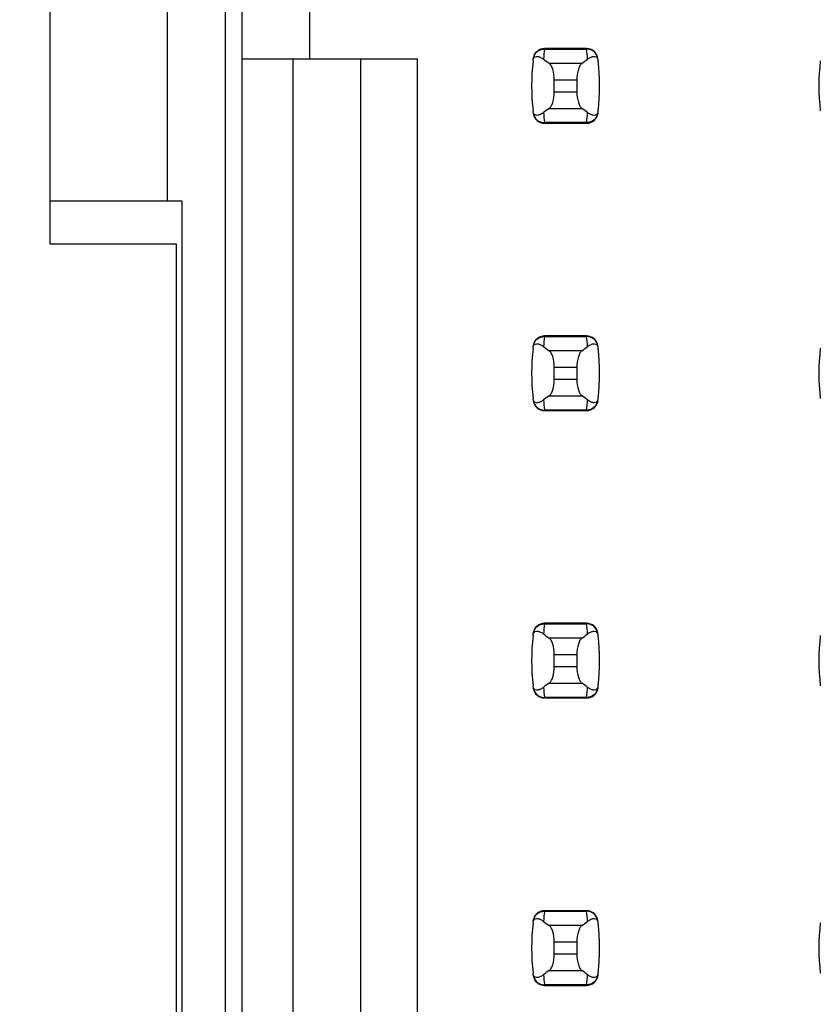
# Model space of a CAD drawing. Header units: inches. Extents: x 0 to 34, y 0 to 22.
# Tile 13 of 39: x 7.513 to 8.07, y 10.593 to 11.278. Entities that reach past the tile are written whole.
import ezdxf

# ---------------------------------------------------------------- set-up
doc = ezdxf.new("R2010")
doc.units = ezdxf.units.IN
doc.header["$LTSCALE"] = 1.87
doc.header["$MEASUREMENT"] = 0
doc.layers.get('0').update_dxf_attribs({"linetype": 'CONTINUOUS'})
doc.layers.add('DIMENSIONS', color=7, linetype='CONTINUOUS')
doc.styles.get("Standard").update_dxf_attribs({"font": 'txt', "width": 0.8})
doc.dimstyles.new('DIMSTYLE_2', dxfattribs={"dimtxt": 0.125, "dimasz": 0.18, "dimexe": 0.125, "dimexo": 0.0625, "dimgap": 0.09, "dimtad": 0, "dimtih": 1, "dimtoh": 1, "dimlfac": 0.5, "dimzin": 4, "dimdsep": 46, "dimtxsty": 'STANDARD', "dimblk": '_FILLED', "dimblk1": '_FILLED', "dimblk2": '_FILLED', "dimcen": 0.09, "dimadec": 0, "dimazin": 0, "dimtp": 0.001, "dimtm": 0.001, "dimtfac": 1, "dimtofl": 0, "dimtmove": 0, "dimatfit": 3, "dimldrblk": '_FILLED', "dimfxl": 1, "dimtolj": 1, "dimtzin": 4, "dimarcsym": 0})

# ---------------------------------------------------------------- blocks, each defined once
blk = doc.blocks.new('*D12')
at = {"layer": 'DIMENSIONS', "color": 2, "linetype": 'CONTINUOUS'}
blk.add_line((7.56313, 14.2077), (6.78413, 14.2077), dxfattribs=at)
at = {"layer": 'DIMENSIONS', "color": 2, "linetype": 'CONTINUOUS', "insert": (6.72163, 14.2702), "char_height": 0.125, "width": 1.225, "attachment_point": 3, "line_spacing_factor": 0.9}
blk.add_mtext('4.15{\\Ftxt.shx;\\W1.000000;\\H0.125000; }[105.4]', dxfattribs=at)
blk = doc.blocks.new('_FILLED')
at = {"color": 0, "linetype": 'BYBLOCK'}
blk.add_solid([(0, 0), (-1, 0.1736), (-1, -0.1736)], dxfattribs=at)

msp = doc.modelspace()

# ---------------------------------------------------------------- linework, layer by layer
at = {"color": 7, "linetype": 'CONTINUOUS'}
for p, q in [((7.65563, 14.2077), (7.65563, 7.2537)), ((7.66746, 7.28682), (7.66746, 14.17659)), ((7.53363, 11.7417), (7.53363, 11.1217)), ((7.61563, 11.1517), (7.61563, 11.7117)), ((7.7147, 11.2506), (7.7147, 11.29785)), ((7.87801, 11.25769), (7.87799, 11.25729)), ((7.87799, 11.25729), (7.90732, 11.25729)), ((7.9073, 11.25769), (7.87801, 11.25769)), ((7.90732, 11.25729), (7.9073, 11.25769)), ((7.66746, 11.2506), (7.78951, 11.2506)), ((7.70289, 11.2506), (7.70289, 10.21281)), ((7.75014, 10.21281), (7.75014, 11.2506)), ((7.78951, 10.21281), (7.78951, 11.2506)), ((7.90402, 11.24738), (7.8813, 11.24738)), ((7.88478, 11.22744), (7.88478, 11.23597)), ((7.88478, 11.23597), (7.90053, 11.23597)), ((7.90053, 11.23597), (7.90053, 11.22744)), ((7.90053, 11.22744), (7.88478, 11.22744)), ((7.8813, 11.21603), (7.90402, 11.21603)), ((7.90732, 11.20612), (7.87799, 11.20612)), ((7.87799, 11.20612), (7.87801, 11.20572)), ((7.87801, 11.20572), (7.9073, 11.20572)), ((7.9073, 11.20572), (7.90732, 11.20612)), ((7.53363, 11.1517), (7.62563, 11.1517)), ((7.62563, 11.1517), (7.62563, 10.3117)), ((7.53363, 11.1217), (7.62163, 11.1217)), ((7.62163, 11.1217), (7.62163, 10.3417)), ((7.87801, 11.05769), (7.87799, 11.05729)), ((7.87799, 11.05729), (7.90732, 11.05729)), ((7.9073, 11.05769), (7.87801, 11.05769)), ((7.90732, 11.05729), (7.9073, 11.05769)), ((7.90402, 11.04738), (7.8813, 11.04738)), ((7.88478, 11.02744), (7.88478, 11.03597)), ((7.88478, 11.03597), (7.90053, 11.03597)), ((7.90053, 11.03597), (7.90053, 11.02744)), ((7.90053, 11.02744), (7.88478, 11.02744)), ((7.8813, 11.01603), (7.90402, 11.01603)), ((7.90732, 11.00612), (7.87799, 11.00612)), ((7.87799, 11.00612), (7.87801, 11.00572)), ((7.87801, 11.00572), (7.9073, 11.00572)), ((7.9073, 11.00572), (7.90732, 11.00612)), ((7.87801, 10.85769), (7.87799, 10.85729)), ((7.87799, 10.85729), (7.90732, 10.85729)), ((7.9073, 10.85769), (7.87801, 10.85769)), ((7.90732, 10.85729), (7.9073, 10.85769)), ((7.90402, 10.84738), (7.8813, 10.84738)), ((7.88478, 10.82744), (7.88478, 10.83597)), ((7.88478, 10.83597), (7.90053, 10.83597)), ((7.90053, 10.83597), (7.90053, 10.82744)), ((7.90053, 10.82744), (7.88478, 10.82744)), ((7.8813, 10.81603), (7.90402, 10.81603)), ((7.90732, 10.80612), (7.87799, 10.80612)), ((7.87799, 10.80612), (7.87801, 10.80572)), ((7.9073, 10.80572), (7.90732, 10.80612)), ((7.87801, 10.80572), (7.9073, 10.80572)), ((7.87801, 10.65769), (7.87799, 10.65729)), ((7.87799, 10.65729), (7.90732, 10.65729)), ((7.9073, 10.65769), (7.87801, 10.65769)), ((7.90732, 10.65729), (7.9073, 10.65769)), ((7.90402, 10.64738), (7.8813, 10.64738)), ((7.88478, 10.62744), (7.88478, 10.63597)), ((7.88478, 10.63597), (7.90053, 10.63597)), ((7.90053, 10.63597), (7.90053, 10.62744)), ((7.90053, 10.62744), (7.88478, 10.62744)), ((7.8813, 10.61603), (7.90402, 10.61603)), ((7.90732, 10.60612), (7.87799, 10.60612)), ((7.87799, 10.60612), (7.87801, 10.60572)), ((7.87801, 10.60572), (7.9073, 10.60572)), ((7.9073, 10.60572), (7.90732, 10.60612))]:
    msp.add_line(p, q, dxfattribs=at)
for centre, radius, start, end in [((7.87801, 11.24981), 0.00787, 90, 173.04714), ((8.02654, 11.23931), 0.14963, 173.09909, 175.79439), ((7.9073, 11.24981), 0.00787, 6.95286, 90), ((7.75878, 11.23931), 0.14963, 4.20561, 6.90091), ((8.02651, 11.2317), 0.15748, 173.62876, 186.37124), ((7.7588, 11.2317), 0.15748, 353.62876, 6.37124), ((8.22651, 11.2317), 0.15748, 173.62876, 186.37124), ((7.87801, 11.21359), 0.00787, 186.95286, 270), ((8.02654, 11.2241), 0.14963, 184.20561, 186.90091), ((7.9073, 11.21359), 0.00787, 270, 353.04714), ((7.75878, 11.2241), 0.14963, 353.09909, 355.79439), ((7.87801, 11.04981), 0.00787, 90, 173.04714), ((8.02654, 11.03931), 0.14963, 173.09909, 175.79439), ((7.9073, 11.04981), 0.00787, 6.95286, 90), ((7.75878, 11.03931), 0.14963, 4.20561, 6.90091), ((8.02651, 11.0317), 0.15748, 173.62876, 186.37124), ((7.7588, 11.0317), 0.15748, 353.62876, 6.37124), ((8.22651, 11.0317), 0.15748, 173.62876, 186.37124), ((7.87801, 11.01359), 0.00787, 186.95286, 270), ((8.02654, 11.0241), 0.14963, 184.20561, 186.90091), ((7.9073, 11.01359), 0.00787, 270, 353.04714), ((7.75878, 11.0241), 0.14963, 353.09909, 355.79439), ((7.87801, 10.84981), 0.00787, 90, 173.04714), ((8.02654, 10.83931), 0.14963, 173.09909, 175.79439), ((7.9073, 10.84981), 0.00787, 6.95286, 90), ((7.75878, 10.83931), 0.14963, 4.20561, 6.90091), ((8.02651, 10.8317), 0.15748, 173.62876, 186.37124), ((7.7588, 10.8317), 0.15748, 353.62876, 6.37124), ((8.22651, 10.8317), 0.15748, 173.62876, 186.37124), ((8.02654, 10.8241), 0.14963, 184.20561, 186.90091), ((7.75878, 10.8241), 0.14963, 353.09909, 355.79439), ((7.87801, 10.81359), 0.00787, 186.95286, 270), ((7.9073, 10.81359), 0.00787, 270, 353.04714), ((7.87801, 10.64981), 0.00787, 90, 173.04714), ((8.02654, 10.63931), 0.14963, 173.09909, 175.79439), ((7.9073, 10.64981), 0.00787, 6.95286, 90), ((7.75878, 10.63931), 0.14963, 4.20561, 6.90091), ((8.02651, 10.6317), 0.15748, 173.62876, 186.37124), ((7.7588, 10.6317), 0.15748, 353.62876, 6.37124), ((8.22651, 10.6317), 0.15748, 173.62876, 186.37124), ((7.87801, 10.61359), 0.00787, 186.95286, 270), ((8.02654, 10.6241), 0.14963, 184.20561, 186.90091), ((7.9073, 10.61359), 0.00787, 270, 353.04714), ((7.75878, 10.6241), 0.14963, 353.09909, 355.79439)]:
    msp.add_arc(centre, radius, start, end, dxfattribs=at)
for centre, start_param, end_param in [((8.24879, 11.28522), -2.804032, -2.774684), ((7.53652, 11.28522), -0.366909, -0.33756), ((8.24879, 11.17819), 2.774684, 2.804032), ((7.53652, 11.17819), 0.33756, 0.366909), ((8.24879, 11.08522), -2.804032, -2.774684), ((7.53652, 11.08522), -0.366909, -0.33756), ((8.24879, 10.97819), 2.774684, 2.804032), ((7.53652, 10.97819), 0.33756, 0.366909), ((8.24879, 10.88522), -2.804032, -2.774684), ((7.53652, 10.88522), -0.366909, -0.33756), ((8.24879, 10.77819), 2.774684, 2.804032), ((7.53652, 10.77819), 0.33756, 0.366909), ((8.24879, 10.68522), -2.804032, -2.774684), ((7.53652, 10.68522), -0.366909, -0.33756), ((8.24879, 10.57819), 2.774684, 2.804032), ((7.53652, 10.57819), 0.33756, 0.366909)]:
    msp.add_ellipse(centre, major_axis=(0.3937, 0), ratio=0.267949, start_param=start_param, end_param=end_param, dxfattribs=at)
for points, knots in [([(7.87001, 11.24918), (7.87009, 11.24988), (7.87035, 11.251), (7.87167, 11.25221), (7.87348, 11.25233), (7.87544, 11.25156), (7.87668, 11.25076), (7.87731, 11.25028)], [0, 0, 0, 0, 0.221573, 0.342081, 0.537638, 0.75178, 1, 1, 1, 1]), ([(7.87018, 11.25063), (7.87039, 11.25242), (7.87232, 11.256), (7.87614, 11.2573), (7.87799, 11.25729)], [0, 0, 0, 0, 0.49418, 1, 1, 1, 1]), ([(7.91514, 11.25063), (7.91492, 11.25242), (7.91299, 11.256), (7.90917, 11.2573), (7.90732, 11.25729)], [0, 0, 0, 0, 0.49418, 1, 1, 1, 1]), ([(7.908, 11.25028), (7.90863, 11.25076), (7.90987, 11.25156), (7.91183, 11.25233), (7.91364, 11.25221), (7.91496, 11.251), (7.91523, 11.24988), (7.91531, 11.24918)], [0, 0, 0, 0, 0.248219, 0.462352, 0.657907, 0.778419, 1, 1, 1, 1]), ([(7.88478, 11.23597), (7.88478, 11.23843), (7.88439, 11.24188), (7.88286, 11.24566), (7.88185, 11.24699), (7.8813, 11.24738)], [0, 0, 0, 0, 0.604658, 0.834309, 1, 1, 1, 1]), ([(7.90402, 11.24738), (7.90346, 11.24699), (7.90245, 11.24566), (7.90093, 11.24188), (7.90053, 11.23843), (7.90053, 11.23597)], [0, 0, 0, 0, 0.165672, 0.395352, 1, 1, 1, 1]), ([(7.8813, 11.21603), (7.88185, 11.21642), (7.88286, 11.21774), (7.88439, 11.22152), (7.88478, 11.22498), (7.88478, 11.22744)], [0, 0, 0, 0, 0.165672, 0.395352, 1, 1, 1, 1]), ([(7.90053, 11.22744), (7.90053, 11.22498), (7.90093, 11.22152), (7.90245, 11.21774), (7.90346, 11.21642), (7.90402, 11.21603)], [0, 0, 0, 0, 0.604658, 0.834309, 1, 1, 1, 1]), ([(7.87731, 11.21313), (7.87668, 11.21265), (7.87544, 11.21184), (7.87348, 11.21108), (7.87167, 11.2112), (7.87035, 11.2124), (7.87009, 11.21353), (7.87001, 11.21423)], [0, 0, 0, 0, 0.248219, 0.462352, 0.657906, 0.77842, 1, 1, 1, 1]), ([(7.87018, 11.21278), (7.87039, 11.21098), (7.87232, 11.20741), (7.87614, 11.20611), (7.87799, 11.20612)], [0, 0, 0, 0, 0.49418, 1, 1, 1, 1]), ([(7.91514, 11.21278), (7.91492, 11.21098), (7.91299, 11.20741), (7.90917, 11.20611), (7.90732, 11.20612)], [0, 0, 0, 0, 0.49418, 1, 1, 1, 1]), ([(7.91531, 11.21423), (7.91523, 11.21353), (7.91496, 11.21241), (7.91364, 11.2112), (7.91183, 11.21108), (7.90987, 11.21184), (7.90863, 11.21265), (7.908, 11.21313)], [0, 0, 0, 0, 0.221528, 0.34208, 0.53764, 0.751766, 1, 1, 1, 1]), ([(7.87018, 11.05063), (7.87039, 11.05242), (7.87232, 11.056), (7.87614, 11.0573), (7.87799, 11.05729)], [0, 0, 0, 0, 0.49418, 1, 1, 1, 1]), ([(7.91514, 11.05063), (7.91492, 11.05242), (7.91299, 11.056), (7.90917, 11.0573), (7.90732, 11.05729)], [0, 0, 0, 0, 0.49418, 1, 1, 1, 1]), ([(7.87001, 11.04918), (7.87009, 11.04988), (7.87035, 11.051), (7.87167, 11.05221), (7.87348, 11.05233), (7.87544, 11.05156), (7.87668, 11.05076), (7.87731, 11.05028)], [0, 0, 0, 0, 0.221573, 0.342081, 0.537638, 0.75178, 1, 1, 1, 1]), ([(7.88478, 11.03597), (7.88478, 11.03843), (7.88439, 11.04188), (7.88286, 11.04566), (7.88185, 11.04699), (7.8813, 11.04738)], [0, 0, 0, 0, 0.604658, 0.834309, 1, 1, 1, 1]), ([(7.90402, 11.04738), (7.90346, 11.04699), (7.90245, 11.04566), (7.90093, 11.04188), (7.90053, 11.03843), (7.90053, 11.03597)], [0, 0, 0, 0, 0.165672, 0.395352, 1, 1, 1, 1]), ([(7.908, 11.05028), (7.90863, 11.05076), (7.90987, 11.05156), (7.91183, 11.05233), (7.91364, 11.05221), (7.91496, 11.051), (7.91523, 11.04988), (7.91531, 11.04918)], [0, 0, 0, 0, 0.248219, 0.462352, 0.657907, 0.778419, 1, 1, 1, 1]), ([(7.8813, 11.01603), (7.88185, 11.01642), (7.88286, 11.01774), (7.88439, 11.02152), (7.88478, 11.02498), (7.88478, 11.02744)], [0, 0, 0, 0, 0.165672, 0.395352, 1, 1, 1, 1]), ([(7.90053, 11.02744), (7.90053, 11.02498), (7.90093, 11.02152), (7.90245, 11.01774), (7.90346, 11.01642), (7.90402, 11.01603)], [0, 0, 0, 0, 0.604658, 0.834309, 1, 1, 1, 1]), ([(7.87731, 11.01313), (7.87668, 11.01265), (7.87544, 11.01184), (7.87348, 11.01108), (7.87167, 11.0112), (7.87035, 11.0124), (7.87009, 11.01353), (7.87001, 11.01423)], [0, 0, 0, 0, 0.248219, 0.462352, 0.657906, 0.77842, 1, 1, 1, 1]), ([(7.87018, 11.01278), (7.87039, 11.01098), (7.87232, 11.00741), (7.87614, 11.00611), (7.87799, 11.00612)], [0, 0, 0, 0, 0.49418, 1, 1, 1, 1]), ([(7.91514, 11.01278), (7.91492, 11.01098), (7.91299, 11.00741), (7.90917, 11.00611), (7.90732, 11.00612)], [0, 0, 0, 0, 0.49418, 1, 1, 1, 1]), ([(7.91531, 11.01423), (7.91523, 11.01353), (7.91496, 11.01241), (7.91364, 11.0112), (7.91183, 11.01108), (7.90987, 11.01184), (7.90863, 11.01265), (7.908, 11.01313)], [0, 0, 0, 0, 0.221528, 0.34208, 0.53764, 0.751766, 1, 1, 1, 1]), ([(7.87018, 10.85063), (7.87039, 10.85242), (7.87232, 10.856), (7.87614, 10.8573), (7.87799, 10.85729)], [0, 0, 0, 0, 0.49418, 1, 1, 1, 1]), ([(7.91514, 10.85063), (7.91492, 10.85242), (7.91299, 10.856), (7.90917, 10.8573), (7.90732, 10.85729)], [0, 0, 0, 0, 0.49418, 1, 1, 1, 1]), ([(7.87001, 10.84918), (7.87009, 10.84988), (7.87035, 10.851), (7.87167, 10.85221), (7.87348, 10.85233), (7.87544, 10.85156), (7.87668, 10.85076), (7.87731, 10.85028)], [0, 0, 0, 0, 0.221573, 0.342081, 0.537638, 0.75178, 1, 1, 1, 1]), ([(7.88478, 10.83597), (7.88478, 10.83843), (7.88439, 10.84188), (7.88286, 10.84566), (7.88185, 10.84699), (7.8813, 10.84738)], [0, 0, 0, 0, 0.604658, 0.834309, 1, 1, 1, 1]), ([(7.90402, 10.84738), (7.90346, 10.84699), (7.90245, 10.84566), (7.90093, 10.84188), (7.90053, 10.83843), (7.90053, 10.83597)], [0, 0, 0, 0, 0.165672, 0.395352, 1, 1, 1, 1]), ([(7.908, 10.85028), (7.90863, 10.85076), (7.90987, 10.85156), (7.91183, 10.85233), (7.91364, 10.85221), (7.91496, 10.851), (7.91523, 10.84988), (7.91531, 10.84918)], [0, 0, 0, 0, 0.248219, 0.462352, 0.657907, 0.778419, 1, 1, 1, 1]), ([(7.8813, 10.81603), (7.88185, 10.81642), (7.88286, 10.81774), (7.88439, 10.82152), (7.88478, 10.82498), (7.88478, 10.82744)], [0, 0, 0, 0, 0.165672, 0.395352, 1, 1, 1, 1]), ([(7.90053, 10.82744), (7.90053, 10.82498), (7.90093, 10.82152), (7.90245, 10.81774), (7.90346, 10.81642), (7.90402, 10.81603)], [0, 0, 0, 0, 0.604658, 0.834309, 1, 1, 1, 1]), ([(7.87731, 10.81313), (7.87668, 10.81265), (7.87544, 10.81184), (7.87348, 10.81108), (7.87167, 10.8112), (7.87035, 10.8124), (7.87009, 10.81353), (7.87001, 10.81423)], [0, 0, 0, 0, 0.248219, 0.462352, 0.657906, 0.77842, 1, 1, 1, 1]), ([(7.91531, 10.81423), (7.91523, 10.81353), (7.91496, 10.81241), (7.91364, 10.8112), (7.91183, 10.81108), (7.90987, 10.81184), (7.90863, 10.81265), (7.908, 10.81313)], [0, 0, 0, 0, 0.221528, 0.34208, 0.53764, 0.751766, 1, 1, 1, 1]), ([(7.87018, 10.81278), (7.87039, 10.81098), (7.87232, 10.80741), (7.87614, 10.80611), (7.87799, 10.80612)], [0, 0, 0, 0, 0.49418, 1, 1, 1, 1]), ([(7.91514, 10.81278), (7.91492, 10.81098), (7.91299, 10.80741), (7.90917, 10.80611), (7.90732, 10.80612)], [0, 0, 0, 0, 0.49418, 1, 1, 1, 1]), ([(7.87018, 10.65063), (7.87039, 10.65242), (7.87232, 10.656), (7.87614, 10.6573), (7.87799, 10.65729)], [0, 0, 0, 0, 0.49418, 1, 1, 1, 1]), ([(7.91514, 10.65063), (7.91492, 10.65242), (7.91299, 10.656), (7.90917, 10.6573), (7.90732, 10.65729)], [0, 0, 0, 0, 0.49418, 1, 1, 1, 1]), ([(7.87001, 10.64918), (7.87009, 10.64988), (7.87035, 10.651), (7.87167, 10.65221), (7.87348, 10.65233), (7.87544, 10.65156), (7.87668, 10.65076), (7.87731, 10.65028)], [0, 0, 0, 0, 0.221573, 0.342081, 0.537638, 0.75178, 1, 1, 1, 1]), ([(7.908, 10.65028), (7.90863, 10.65076), (7.90987, 10.65156), (7.91183, 10.65233), (7.91364, 10.65221), (7.91496, 10.651), (7.91523, 10.64988), (7.91531, 10.64918)], [0, 0, 0, 0, 0.248219, 0.462352, 0.657907, 0.778419, 1, 1, 1, 1]), ([(7.88478, 10.63597), (7.88478, 10.63843), (7.88439, 10.64188), (7.88286, 10.64566), (7.88185, 10.64699), (7.8813, 10.64738)], [0, 0, 0, 0, 0.604658, 0.834309, 1, 1, 1, 1]), ([(7.90402, 10.64738), (7.90346, 10.64699), (7.90245, 10.64566), (7.90093, 10.64188), (7.90053, 10.63843), (7.90053, 10.63597)], [0, 0, 0, 0, 0.165672, 0.395352, 1, 1, 1, 1]), ([(7.8813, 10.61603), (7.88185, 10.61642), (7.88286, 10.61774), (7.88439, 10.62152), (7.88478, 10.62498), (7.88478, 10.62744)], [0, 0, 0, 0, 0.165672, 0.395352, 1, 1, 1, 1]), ([(7.90053, 10.62744), (7.90053, 10.62498), (7.90093, 10.62152), (7.90245, 10.61774), (7.90346, 10.61642), (7.90402, 10.61603)], [0, 0, 0, 0, 0.604658, 0.834309, 1, 1, 1, 1]), ([(7.87731, 10.61313), (7.87668, 10.61265), (7.87544, 10.61184), (7.87348, 10.61108), (7.87167, 10.6112), (7.87035, 10.6124), (7.87009, 10.61353), (7.87001, 10.61423)], [0, 0, 0, 0, 0.248219, 0.462352, 0.657906, 0.77842, 1, 1, 1, 1]), ([(7.91531, 10.61423), (7.91523, 10.61353), (7.91496, 10.61241), (7.91364, 10.6112), (7.91183, 10.61108), (7.90987, 10.61184), (7.90863, 10.61265), (7.908, 10.61313)], [0, 0, 0, 0, 0.221528, 0.34208, 0.53764, 0.751766, 1, 1, 1, 1]), ([(7.87018, 10.61278), (7.87039, 10.61098), (7.87232, 10.60741), (7.87614, 10.60611), (7.87799, 10.60612)], [0, 0, 0, 0, 0.49418, 1, 1, 1, 1]), ([(7.91514, 10.61278), (7.91492, 10.61098), (7.91299, 10.60741), (7.90917, 10.60611), (7.90732, 10.60612)], [0, 0, 0, 0, 0.49418, 1, 1, 1, 1])]:
    msp.add_open_spline(points, degree=3, knots=knots, dxfattribs=at)

# ---------------------------------------------------------------- dimensions: what is measured, and where the dimension line sits
at = {"layer": 'DIMENSIONS', "color": 2, "linetype": 'CONTINUOUS'}
dim = msp.add_ordinate_dim(feature_location=(7.56313, 14.2077), offset=(-0.779, 0), dtype=0, origin=(7.62563, 5.9117), dimstyle='DIMSTYLE_2', override={"dimtad": 1, "dimtih": 0, "dimtoh": 0}, dxfattribs=at)
dim.commit()
dim.dimension.update_dxf_attribs({"geometry": '*D12', "text_midpoint": (6.10913, 14.2077)})

doc.saveas('drawing.dxf')
